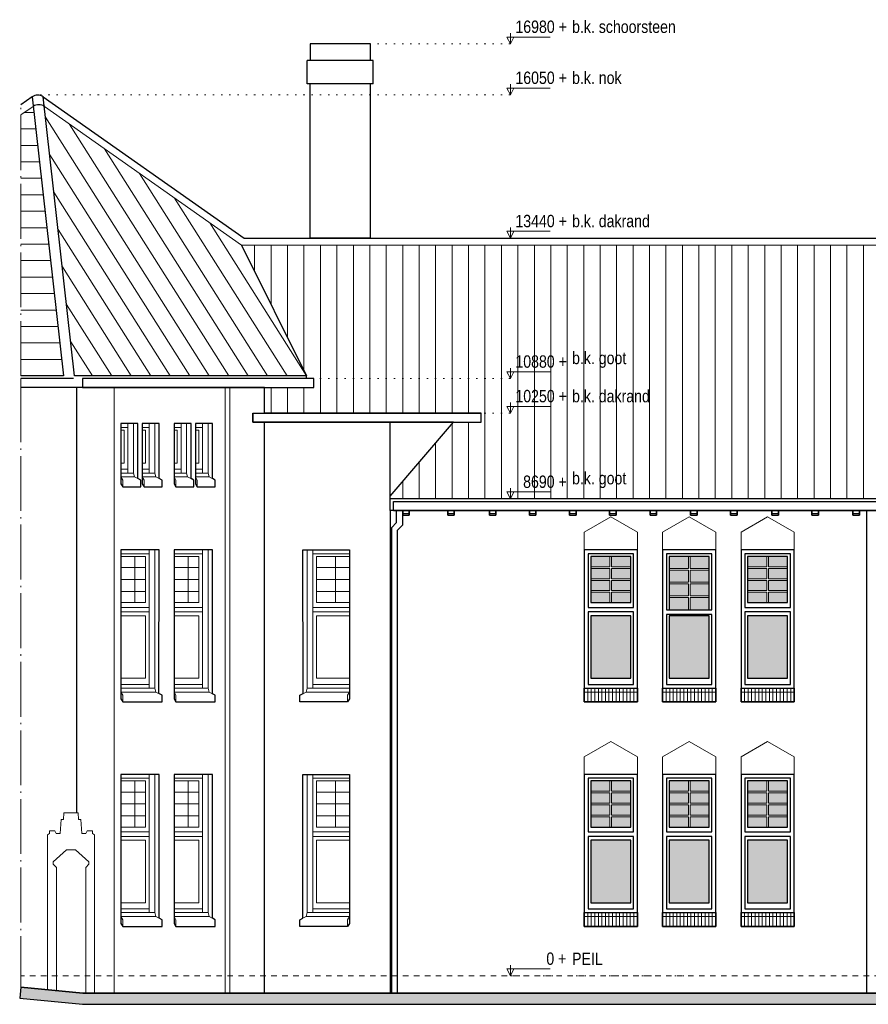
# Model space of a CAD drawing. Extents: x -59835 to 57885, y -767 to 224044.
# Tile 32 of 51: x -57320 to -41846, y 161333 to 179274. Entities that reach past the tile are written whole.
import ezdxf

# ---------------------------------------------------------------- set-up
doc = ezdxf.new("R2010")
doc.units = 0
doc.header["$MEASUREMENT"] = 0
for name, pattern in [('DASHDOT', [1250, 1000, -112.5, 25, -112.5]), ('DASHED', [200, 100, -100]), ('DOT', [150, 25, -125])]:
    doc.linetypes.add(name, pattern=pattern)
for name, color, linetype in [('102 - MAATVOERING', 7, 'Continuous'), ('21 - BUITENWANDEN', 92, 'Continuous'), ('27 - DAKEN', 92, 'Continuous'), ('31 - BUITENKOZIJNEN', 7, 'Continuous'), ('31.1 - ARCERING', 7, 'Continuous'), ('52 - AFVOERVOORZIENINGEN', 92, 'Continuous'), ('90 - TERREIN', 7, 'Continuous')]:
    doc.layers.add(name, color=color, linetype=linetype)

msp = doc.modelspace()

# ---------------------------------------------------------------- hatches: boundary and pattern name
at = {"layer": '27 - DAKEN', "linetype": 'Continuous', "lineweight": 13}
h = msp.add_hatch(dxfattribs=at)
h.set_pattern_fill("~A--G'$~", color=253, style=0, pattern_type=0)
h.set_pattern_definition([(3e-06, (-56519.7, 172783), (-1e-05, 300), [])])
h.paths.add_polyline_path([(-56519.6875, 172783), (-57071, 177693.125), (-57298.0625, 177537.3125), (-57300.375, 172783)], flags=0)
h = msp.add_hatch(dxfattribs=at)
h.set_pattern_fill("~A--G'$~", color=253, style=0, pattern_type=0)
h.set_pattern_definition([(122.3403, (-52089, 172783), (-253.466, -160.484), [])])
h.paths.add_polyline_path([(-52089, 172783), (-53273.375, 175163), (-56869.75, 177693.125), (-56318.375, 172783)], flags=0)
h = msp.add_hatch(dxfattribs=at)
h.set_pattern_fill("~A--G'$~", color=253, style=0, pattern_type=0)
h.set_pattern_definition([(270, (-5935.94, 175163), (300, 4e-06), [])])
h.paths.add_polyline_path([(-5935.9375, 175163), (-9372, 175163), (-9372, 173643), (-8942, 173643), (-8942, 175163), (-53273.375, 175163), (-52089, 172783), (-52089, 172733), (-51956, 172733), (-51956, 172573), (-52856, 172573), (-52856, 172103), (-48906, 172103), (-48906, 171943), (-49411.375, 171943), (-50566, 170593), (-50566, 170543), (-10982, 170543), (-10982, 170583), (-10702.9375, 170583)], flags=0)
at = {"layer": '31.1 - ARCERING', "linetype": 'Continuous', "lineweight": 5}
for points in [[(-46557, 169305.5), (-46557, 169493), (-46907, 169493), (-46907, 169305.5)], [(-46557, 169305.5), (-46557, 169493), (-46907, 169493), (-46907, 169305.5)], [(-46177, 169305.5), (-46177, 169493), (-46527, 169493), (-46527, 169305.5)], [(-46177, 169305.5), (-46177, 169493), (-46527, 169493), (-46527, 169305.5)], [(-45127, 169273), (-45127, 169493), (-45477, 169493), (-45477, 169273)], [(-45127, 169273), (-45127, 169493), (-45477, 169493), (-45477, 169273)], [(-44747, 169273), (-44747, 169493), (-45097, 169493), (-45097, 169273)], [(-44747, 169273), (-44747, 169493), (-45097, 169493), (-45097, 169273)], [(-43697, 169305.5), (-43697, 169493), (-44047, 169493), (-44047, 169305.5)], [(-43697, 169305.5), (-43697, 169493), (-44047, 169493), (-44047, 169305.5)], [(-43317, 169305.5), (-43317, 169493), (-43667, 169493), (-43667, 169305.5)], [(-43317, 169305.5), (-43317, 169493), (-43667, 169493), (-43667, 169305.5)], [(-46557, 169088), (-46557, 169275.5), (-46907, 169275.5), (-46907, 169088)], [(-46557, 169088), (-46557, 169275.5), (-46907, 169275.5), (-46907, 169088)], [(-46177, 169088), (-46177, 169275.5), (-46527, 169275.5), (-46527, 169088)], [(-46177, 169088), (-46177, 169275.5), (-46527, 169275.5), (-46527, 169088)], [(-45127, 169023), (-45127, 169243), (-45477, 169243), (-45477, 169023)], [(-45127, 169023), (-45127, 169243), (-45477, 169243), (-45477, 169023)], [(-44747, 169023), (-44747, 169243), (-45097, 169243), (-45097, 169023)], [(-44747, 169023), (-44747, 169243), (-45097, 169243), (-45097, 169023)], [(-43697, 169088), (-43697, 169275.5), (-44047, 169275.5), (-44047, 169088)], [(-43697, 169088), (-43697, 169275.5), (-44047, 169275.5), (-44047, 169088)], [(-43317, 169088), (-43317, 169275.5), (-43667, 169275.5), (-43667, 169088)], [(-43317, 169088), (-43317, 169275.5), (-43667, 169275.5), (-43667, 169088)], [(-46557, 168870.5), (-46557, 169058), (-46907, 169058), (-46907, 168870.5)], [(-46557, 168870.5), (-46557, 169058), (-46907, 169058), (-46907, 168870.5)], [(-46177, 168870.5), (-46177, 169058), (-46527, 169058), (-46527, 168870.5)], [(-46177, 168870.5), (-46177, 169058), (-46527, 169058), (-46527, 168870.5)], [(-43697, 168870.5), (-43697, 169058), (-44047, 169058), (-44047, 168870.5)], [(-43697, 168870.5), (-43697, 169058), (-44047, 169058), (-44047, 168870.5)], [(-43317, 168870.5), (-43317, 169058), (-43667, 169058), (-43667, 168870.5)], [(-43317, 168870.5), (-43317, 169058), (-43667, 169058), (-43667, 168870.5)], [(-46557, 168653), (-46557, 168840.5), (-46907, 168840.5), (-46907, 168653)], [(-46557, 168653), (-46557, 168840.5), (-46907, 168840.5), (-46907, 168653)], [(-46177, 168653), (-46177, 168840.5), (-46527, 168840.5), (-46527, 168653)], [(-46177, 168653), (-46177, 168840.5), (-46527, 168840.5), (-46527, 168653)], [(-45127, 168773), (-45127, 168993), (-45477, 168993), (-45477, 168773)], [(-45127, 168773), (-45127, 168993), (-45477, 168993), (-45477, 168773)], [(-44747, 168773), (-44747, 168993), (-45097, 168993), (-45097, 168773)], [(-44747, 168773), (-44747, 168993), (-45097, 168993), (-45097, 168773)], [(-43697, 168653), (-43697, 168840.5), (-44047, 168840.5), (-44047, 168653)], [(-43697, 168653), (-43697, 168840.5), (-44047, 168840.5), (-44047, 168653)], [(-43317, 168653), (-43317, 168840.5), (-43667, 168840.5), (-43667, 168653)], [(-43317, 168653), (-43317, 168840.5), (-43667, 168840.5), (-43667, 168653)], [(-45127, 168523), (-45127, 168743), (-45477, 168743), (-45477, 168523)], [(-45127, 168523), (-45127, 168743), (-45477, 168743), (-45477, 168523)], [(-44747, 168523), (-44747, 168743), (-45097, 168743), (-45097, 168523)], [(-44747, 168523), (-44747, 168743), (-45097, 168743), (-45097, 168523)], [(-46177, 167273), (-46177, 168413), (-46907, 168413), (-46907, 167273)], [(-46177, 167273), (-46177, 168413), (-46907, 168413), (-46907, 167273)], [(-44747, 167273), (-44747, 168413), (-45477, 168413), (-45477, 167273)], [(-44747, 167273), (-44747, 168413), (-45477, 168413), (-45477, 167273)], [(-43317, 167273), (-43317, 168413), (-44047, 168413), (-44047, 167273)], [(-43317, 167273), (-43317, 168413), (-44047, 168413), (-44047, 167273)], [(-46557, 165215.5), (-46557, 165403), (-46907, 165403), (-46907, 165215.5)], [(-46557, 165215.5), (-46557, 165403), (-46907, 165403), (-46907, 165215.5)], [(-46177, 165215.5), (-46177, 165403), (-46527, 165403), (-46527, 165215.5)], [(-46177, 165215.5), (-46177, 165403), (-46527, 165403), (-46527, 165215.5)], [(-45127, 165215.5), (-45127, 165403), (-45477, 165403), (-45477, 165215.5)], [(-45127, 165215.5), (-45127, 165403), (-45477, 165403), (-45477, 165215.5)], [(-44747, 165215.5), (-44747, 165403), (-45097, 165403), (-45097, 165215.5)], [(-44747, 165215.5), (-44747, 165403), (-45097, 165403), (-45097, 165215.5)], [(-43697, 165215.5), (-43697, 165403), (-44047, 165403), (-44047, 165215.5)], [(-43697, 165215.5), (-43697, 165403), (-44047, 165403), (-44047, 165215.5)], [(-43317, 165215.5), (-43317, 165403), (-43667, 165403), (-43667, 165215.5)], [(-43317, 165215.5), (-43317, 165403), (-43667, 165403), (-43667, 165215.5)], [(-46557, 164998), (-46557, 165185.5), (-46907, 165185.5), (-46907, 164998)], [(-46557, 164998), (-46557, 165185.5), (-46907, 165185.5), (-46907, 164998)], [(-46177, 164998), (-46177, 165185.5), (-46527, 165185.5), (-46527, 164998)], [(-46177, 164998), (-46177, 165185.5), (-46527, 165185.5), (-46527, 164998)], [(-45127, 164998), (-45127, 165185.5), (-45477, 165185.5), (-45477, 164998)], [(-45127, 164998), (-45127, 165185.5), (-45477, 165185.5), (-45477, 164998)], [(-44747, 164998), (-44747, 165185.5), (-45097, 165185.5), (-45097, 164998)], [(-44747, 164998), (-44747, 165185.5), (-45097, 165185.5), (-45097, 164998)], [(-43697, 164998), (-43697, 165185.5), (-44047, 165185.5), (-44047, 164998)], [(-43697, 164998), (-43697, 165185.5), (-44047, 165185.5), (-44047, 164998)], [(-43317, 164998), (-43317, 165185.5), (-43667, 165185.5), (-43667, 164998)], [(-43317, 164998), (-43317, 165185.5), (-43667, 165185.5), (-43667, 164998)], [(-46557, 164780.5), (-46557, 164968), (-46907, 164968), (-46907, 164780.5)], [(-46557, 164780.5), (-46557, 164968), (-46907, 164968), (-46907, 164780.5)], [(-46177, 164780.5), (-46177, 164968), (-46527, 164968), (-46527, 164780.5)], [(-46177, 164780.5), (-46177, 164968), (-46527, 164968), (-46527, 164780.5)], [(-45127, 164780.5), (-45127, 164968), (-45477, 164968), (-45477, 164780.5)], [(-45127, 164780.5), (-45127, 164968), (-45477, 164968), (-45477, 164780.5)], [(-44747, 164780.5), (-44747, 164968), (-45097, 164968), (-45097, 164780.5)], [(-44747, 164780.5), (-44747, 164968), (-45097, 164968), (-45097, 164780.5)], [(-43697, 164780.5), (-43697, 164968), (-44047, 164968), (-44047, 164780.5)], [(-43697, 164780.5), (-43697, 164968), (-44047, 164968), (-44047, 164780.5)], [(-43317, 164780.5), (-43317, 164968), (-43667, 164968), (-43667, 164780.5)], [(-43317, 164780.5), (-43317, 164968), (-43667, 164968), (-43667, 164780.5)], [(-46557, 164563), (-46557, 164750.5), (-46907, 164750.5), (-46907, 164563)], [(-46557, 164563), (-46557, 164750.5), (-46907, 164750.5), (-46907, 164563)], [(-46177, 164563), (-46177, 164750.5), (-46527, 164750.5), (-46527, 164563)], [(-46177, 164563), (-46177, 164750.5), (-46527, 164750.5), (-46527, 164563)], [(-45127, 164563), (-45127, 164750.5), (-45477, 164750.5), (-45477, 164563)], [(-45127, 164563), (-45127, 164750.5), (-45477, 164750.5), (-45477, 164563)], [(-44747, 164563), (-44747, 164750.5), (-45097, 164750.5), (-45097, 164563)], [(-44747, 164563), (-44747, 164750.5), (-45097, 164750.5), (-45097, 164563)], [(-43697, 164563), (-43697, 164750.5), (-44047, 164750.5), (-44047, 164563)], [(-43697, 164563), (-43697, 164750.5), (-44047, 164750.5), (-44047, 164563)], [(-43317, 164563), (-43317, 164750.5), (-43667, 164750.5), (-43667, 164563)], [(-43317, 164563), (-43317, 164750.5), (-43667, 164750.5), (-43667, 164563)], [(-46177, 163183), (-46177, 164323), (-46907, 164323), (-46907, 163183)], [(-46177, 163183), (-46177, 164323), (-46907, 164323), (-46907, 163183)], [(-44747, 163183), (-44747, 164323), (-45477, 164323), (-45477, 163183)], [(-44747, 163183), (-44747, 164323), (-45477, 164323), (-45477, 163183)], [(-43317, 163183), (-43317, 164323), (-44047, 164323), (-44047, 163183)], [(-43317, 163183), (-43317, 164323), (-44047, 164323), (-44047, 163183)]]:
    msp.add_hatch(color=253, dxfattribs=at).paths.add_polyline_path(points, flags=0)
at = {"layer": '90 - TERREIN', "linetype": 'Continuous', "lineweight": 5}
for points in [[(-57300.375, 161644.1484), (-57319.8906, 161445.1016), (-56177.1719, 161333.0234), (-56167.3906, 161533.0234)], [(-56167.3594, 161533), (-56177.1406, 161333), (-42092.375, 161333), (-42092.375, 161533)], [(-42092.375, 161533), (-42092.375, 161333), (-32539.375, 161333), (-32539.375, 161533)]]:
    msp.add_hatch(color=7, dxfattribs=at).paths.add_polyline_path(points, flags=0)

# ---------------------------------------------------------------- linework, layer by layer
at = {"layer": '102 - MAATVOERING', "color": 213, "linetype": 'Continuous', "lineweight": 13}
for points in [[(-48373, 179026.75), (-48373, 178833), (-48435.5, 178958), (-47648, 178958)], [(-48373, 178833), (-48310.5, 178958)], [(-48373, 178096.875), (-48373, 177903.125), (-48435.5, 178028.125), (-47648, 178028.125)], [(-48373, 177903.125), (-48310.5, 178028.125)], [(-48373, 175486.75), (-48373, 175293), (-48435.5, 175418), (-47648, 175418)], [(-48373, 175293), (-48310.5, 175418)], [(-48373, 172926.75), (-48373, 172733), (-48435.5, 172858), (-47648, 172858)], [(-48373, 172733), (-48310.5, 172858)], [(-48373, 172296.75), (-48373, 172103), (-48435.5, 172228), (-47648, 172228)], [(-48373, 172103), (-48310.5, 172228)], [(-48373, 170736.75), (-48373, 170543), (-48435.5, 170668), (-47648, 170668)], [(-48373, 170543), (-48310.5, 170668)], [(-48373, 162046.75), (-48373, 161853), (-48435.5, 161978), (-47648, 161978)], [(-48373, 161853), (-48310.5, 161978)]]:
    msp.add_lwpolyline(points, dxfattribs=at)
at = {"layer": '102 - MAATVOERING', "color": 8, "linetype": 'DOT', "lineweight": 5}
for points in [[(-48373, 178833), (-50926, 178833)], [(-48373, 177903.125), (-56990, 177903.125)], [(-48373, 175293), (-37256, 175293)], [(-48373, 172733), (-51956, 172733)], [(-48373, 172103), (-48906, 172103)], [(-48373, 170543), (-50566, 170543)], [(-48373, 161853), (-45210, 161853)]]:
    msp.add_lwpolyline(points, dxfattribs=at)
at = {"layer": '102 - MAATVOERING', "color": 213, "linetype": 'DASHED', "lineweight": 13}
msp.add_lwpolyline([(-232, 161853), (-57300.375, 161853)], dxfattribs=at)
at = {"layer": '21 - BUITENWANDEN', "color": 92, "linetype": 'Continuous', "lineweight": 25}
for points in [[(-50926, 178533), (-50926, 178833), (-52026, 178833), (-52026, 178533)], [(-50876, 178533), (-52076, 178533)], [(-52076, 178103), (-52076, 178533)], [(-50876, 178103), (-50876, 178533)], [(-50876, 178103), (-52076, 178103)], [(-52026, 175293), (-52026, 178103)], [(-50926, 175293), (-50926, 178103)], [(-50926, 175293), (-52026, 175293)], [(-52026, 175293), (-50926, 175293)], [(-52856, 172573), (-57300.375, 172573)], [(-56278, 164819), (-56276, 172573)], [(-52856, 172103), (-52856, 172573)], [(-52856, 171943), (-53066, 171943), (-53066, 172103), (-52856, 172103)], [(-52856, 161533), (-52856, 171943)], [(-50566, 171943), (-52856, 171943)], [(-50566, 170333), (-50566, 171943)], [(-50566, 170593), (-49411.375, 171943), (-50566, 171943)], [(-50336, 170333), (-50566, 170333), (-50566, 161533)], [(-50216, 170333), (-50216, 170243), (-50336, 170243), (-50336, 170333)], [(-49516, 170333), (-50216, 170333)], [(-49396, 170333), (-49396, 170243), (-49516, 170243), (-49516, 170333)], [(-48756, 170333), (-49396, 170333)], [(-48636, 170333), (-48636, 170243), (-48756, 170243), (-48756, 170333)], [(-48026, 170333), (-48636, 170333)], [(-47906, 170333), (-47906, 170243), (-48026, 170243), (-48026, 170333)], [(-47296, 170333), (-47906, 170333)], [(-47176, 170333), (-47176, 170243), (-47296, 170243), (-47296, 170333)], [(-46566, 170333), (-47176, 170333)], [(-46446, 170333), (-46446, 170243), (-46566, 170243), (-46566, 170333)], [(-45826, 170333), (-46446, 170333)], [(-45706, 170333), (-45706, 170243), (-45826, 170243), (-45826, 170333)], [(-45086, 170333), (-45706, 170333)], [(-44966, 170333), (-44966, 170243), (-45086, 170243), (-45086, 170333)], [(-44356, 170333), (-44966, 170333)], [(-44236, 170333), (-44236, 170243), (-44356, 170243), (-44356, 170333)], [(-43606, 170333), (-44236, 170333)], [(-43486, 170333), (-43486, 170243), (-43606, 170243), (-43606, 170333)], [(-42876, 170333), (-43486, 170333)], [(-42756, 170333), (-42756, 170243), (-42876, 170243), (-42876, 170333)], [(-42126, 170333), (-42756, 170333)], [(-42006, 170333), (-42006, 170243), (-42126, 170243), (-42126, 170333)], [(-41406, 170333), (-42006, 170333)], [(-41882, 170333), (-41882, 161533)], [(-57300.375, 161644.125), (-56167.375, 161533), (-26552, 161533), (-21593.375, 161433), (-11270.375, 161433), (-3954.625, 161496), (-232, 161496)]]:
    msp.add_lwpolyline(points, dxfattribs=at)
at = {"layer": '21 - BUITENWANDEN', "color": 213, "linetype": 'DASHDOT', "lineweight": 13}
msp.add_lwpolyline([(-57300.375, 172573), (-57300.375, 161644.125)], dxfattribs=at)
at = {"layer": '21 - BUITENWANDEN', "color": 5, "linetype": 'Continuous', "lineweight": 5}
for points in [[(-55596, 161533), (-55596, 172573)], [(-53576, 161533), (-53576, 172573)], [(-53486, 161533), (-53486, 172573)], [(-46542, 170213), (-47027, 169933)], [(-46542, 170213), (-46057, 169933)], [(-45112, 170213), (-45597, 169933)], [(-45112, 170213), (-44627, 169933)], [(-43682, 170213), (-44167, 169933)], [(-43682, 170213), (-43197, 169933)], [(-47027, 169613), (-47027, 169933)], [(-46057, 169613), (-46057, 169933)], [(-45597, 169613), (-45597, 169933)], [(-44627, 169613), (-44627, 169933)], [(-44167, 169613), (-44167, 169933)], [(-43197, 169613), (-43197, 169933)], [(-46542, 166123), (-47027, 165843)], [(-46542, 166123), (-46057, 165843)], [(-45112, 166123), (-45597, 165843)], [(-45112, 166123), (-44627, 165843)], [(-43682, 166123), (-44167, 165843)], [(-43682, 166123), (-43197, 165843)], [(-47027, 165523), (-47027, 165843)], [(-46057, 165523), (-46057, 165843)], [(-45597, 165523), (-45597, 165843)], [(-44627, 165523), (-44627, 165843)], [(-44167, 165523), (-44167, 165843)], [(-43197, 165523), (-43197, 165843)], [(-56811.375, 164423), (-56777.375, 164447), (-56777.375, 164491), (-56676.375, 164491), (-56653.375, 164447), (-56581.375, 164447), (-56563.375, 164700), (-56520.375, 164700), (-56512.375, 164819), (-56301, 164819)], [(-55956, 164423), (-55990, 164447), (-55990, 164491), (-56091, 164491), (-56114, 164447), (-56186, 164447), (-56204, 164700), (-56247, 164700), (-56255, 164819), (-56301, 164819)], [(-56811.375, 161596.1875), (-56811.375, 164423)], [(-55956, 161533), (-55956, 164423)], [(-56651.375, 163823), (-56706.375, 163887), (-56706.375, 163927), (-56466.375, 164148)], [(-56466.375, 164148), (-56301, 164148)], [(-56116, 163823), (-56061, 163887), (-56061, 163927), (-56301, 164148)], [(-56651.375, 161580.5), (-56651.375, 163823)], [(-56116, 161533), (-56116, 163823)]]:
    msp.add_lwpolyline(points, dxfattribs=at)
at = {"layer": '21 - BUITENWANDEN', "color": 92, "linetype": 'Continuous', "lineweight": 25}
for points in [[(-55166, 171913), (-55476, 171913), (-55476, 170816), (-55442, 170763), (-55113, 170763), (-55113, 170884), (-55166, 170911.4375)], [(-54776, 171913), (-55086, 171913), (-55086, 170816), (-55052, 170763), (-54723, 170763), (-54723, 170884), (-54776, 170911.4375)], [(-54196, 171913), (-54506, 171913), (-54506, 170816), (-54472, 170763), (-54143, 170763), (-54143, 170884), (-54196, 170911.4375)], [(-53806, 171913), (-54116, 171913), (-54116, 170816), (-54082, 170763), (-53753, 170763), (-53753, 170884), (-53806, 170911.4375)], [(-54776, 169613), (-55476, 169613), (-55476, 166896), (-55442, 166843), (-54723, 166843), (-54723, 166964), (-54780, 166993.5)], [(-53806, 169613), (-54506, 169613), (-54506, 166896), (-54472, 166843), (-53753, 166843), (-53753, 166964), (-53806, 166991.4375)], [(-52156, 169613), (-51306, 169613), (-51306, 166896), (-51340, 166843), (-52209, 166843), (-52209, 166964), (-52152, 166993.5)], [(-46057, 166843), (-46057, 169613), (-47027, 169613), (-47027, 166843)], [(-44627, 166843), (-44627, 169613), (-45597, 169613), (-45597, 166843)], [(-43197, 166843), (-43197, 169613), (-44167, 169613), (-44167, 166843)], [(-54776, 165523), (-55476, 165523), (-55476, 162806), (-55442, 162753), (-54723, 162753), (-54723, 162874), (-54776, 162901.4375)], [(-53806, 165523), (-54506, 165523), (-54506, 162806), (-54472, 162753), (-53753, 162753), (-53753, 162874), (-53806, 162901.4375)], [(-52156, 165523), (-51306, 165523), (-51306, 162806), (-51340, 162753), (-52209, 162753), (-52209, 162874), (-52156, 162903.5)], [(-46057, 162753), (-46057, 165523), (-47027, 165523), (-47027, 162753)], [(-44627, 162753), (-44627, 165523), (-45597, 165523), (-45597, 162753)], [(-43197, 162753), (-43197, 165523), (-44167, 165523), (-44167, 162753)]]:
    msp.add_lwpolyline(points, close=True, dxfattribs=at)
at = {"layer": '27 - DAKEN', "color": 92, "linetype": 'Continuous', "lineweight": 25}
for points in [[(-57090.625, 177868), (-57300.375, 177724.0625)], [(-57090.625, 177868), (-56519.6875, 172783)], [(-10982, 170543), (-50566, 170543), (-50566, 170594), (-49411.375, 171943), (-48906, 171943), (-48906, 172103), (-52856, 172103), (-52856, 172573), (-51956, 172573), (-51956, 172733), (-52089, 172733), (-52089, 172783), (-56318.375, 172783), (-56889.375, 177868), (-53225.375, 175293), (-9392, 175293)], [(-53273.375, 175163), (-52089, 172783)], [(-56519.6875, 172783), (-57300.375, 172783)]]:
    msp.add_lwpolyline(points, dxfattribs=at)
for points in [[(-56889.375, 177868, 0.3189673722), (-57090.625, 177868)], [(-56869.75, 177693.125, 0.3189673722), (-57071, 177693.125)]]:
    msp.add_lwpolyline(points, format="xyb", dxfattribs=at)
at = {"layer": '27 - DAKEN', "color": 213, "linetype": 'DASHDOT', "lineweight": 13}
msp.add_lwpolyline([(-57300.375, 172783), (-57300.375, 177724.0625)], dxfattribs=at)
at = {"layer": '27 - DAKEN', "color": 5, "linetype": 'Continuous', "lineweight": 5}
for points in [[(-57071, 177693.125), (-57298.0625, 177537.3125)], [(-53273.375, 175163), (-56869.75, 177693.125)], [(-9372, 175163), (-53273.375, 175163)]]:
    msp.add_lwpolyline(points, dxfattribs=at)
at = {"layer": '31 - BUITENKOZIJNEN', "color": 5, "linetype": 'Continuous', "lineweight": 5}
for points in [[(-55476, 171913), (-55476, 171013)], [(-55476, 171913), (-55166, 171913)], [(-55346, 171913), (-55346, 171013)], [(-55246, 171913), (-55246, 171013)], [(-55166, 171913), (-55166, 170911.4375)], [(-55086, 171913), (-55086, 171013)], [(-55086, 171913), (-54776, 171913)], [(-54956, 171913), (-54956, 171013)], [(-54856, 171913), (-54856, 171013)], [(-54776, 171913), (-54776, 170911.4375)], [(-54506, 171913), (-54506, 171013)], [(-54506, 171913), (-54196, 171913)], [(-54376, 171913), (-54376, 171013)], [(-54276, 171913), (-54276, 171013)], [(-54196, 171913), (-54196, 170911.4375)], [(-54116, 171913), (-54116, 171013)], [(-54116, 171913), (-53806, 171913)], [(-53986, 171913), (-53986, 171013)], [(-53886, 171913), (-53886, 171013)], [(-53806, 171913), (-53806, 170911.4375)], [(-55476, 171843), (-55346, 171843)], [(-55476, 171793), (-55416, 171793)], [(-55416, 171793), (-55416, 171193)], [(-55086, 171843), (-54956, 171843)], [(-55086, 171793), (-55026, 171793)], [(-55026, 171793), (-55026, 171193)], [(-54506, 171843), (-54376, 171843)], [(-54506, 171793), (-54446, 171793)], [(-54446, 171793), (-54446, 171193)], [(-54116, 171843), (-53986, 171843)], [(-54116, 171793), (-54056, 171793)], [(-54056, 171793), (-54056, 171193)], [(-55476, 171193), (-55416, 171193)], [(-55086, 171193), (-55026, 171193)], [(-54506, 171193), (-54446, 171193)], [(-54116, 171193), (-54056, 171193)], [(-55476, 171083), (-55346, 171083)], [(-55246, 171013), (-55476, 171013)], [(-55246, 171013), (-55227, 170943), (-55113, 170884), (-55113, 170763), (-55442, 170763), (-55442, 170884), (-55476, 170943), (-55476, 171013)], [(-55086, 171083), (-54956, 171083)], [(-54856, 171013), (-55086, 171013)], [(-54856, 171013), (-54837, 170943), (-54723, 170884), (-54723, 170763), (-55052, 170763), (-55052, 170884), (-55086, 170943), (-55086, 171013)], [(-54506, 171083), (-54376, 171083)], [(-54276, 171013), (-54506, 171013)], [(-54276, 171013), (-54257, 170943), (-54143, 170884), (-54143, 170763), (-54472, 170763), (-54472, 170884), (-54506, 170943), (-54506, 171013)], [(-54116, 171083), (-53986, 171083)], [(-53886, 171013), (-54116, 171013)], [(-53886, 171013), (-53867, 170943), (-53753, 170884), (-53753, 170763), (-54082, 170763), (-54082, 170884), (-54116, 170943), (-54116, 171013)], [(-55476, 170943), (-55227, 170943)], [(-55086, 170943), (-54837, 170943)], [(-54506, 170943), (-54257, 170943)], [(-54116, 170943), (-53867, 170943)], [(-55476, 169613), (-55476, 167093)], [(-55476, 169613), (-54776, 169613)], [(-55476, 169543), (-54956, 169543)], [(-54956, 169613), (-54956, 167093)], [(-54856, 169613), (-54856, 167093)], [(-54776, 169613), (-54780, 166993.5)], [(-54506, 169613), (-54506, 167093)], [(-54506, 169613), (-53806, 169613)], [(-54506, 169543), (-53986, 169543)], [(-53986, 169613), (-53986, 167093)], [(-53886, 169613), (-53886, 167093)], [(-53806, 169613), (-53806, 166991.4375)], [(-52156, 169613), (-52152, 166993.5)], [(-51306, 169613), (-52156, 169613)], [(-52076, 169613), (-52076, 167093)], [(-51976, 169613), (-51976, 167093)], [(-51306, 169543), (-51976, 169543)], [(-51306, 169613), (-51306, 167093)], [(-55476, 169493), (-55026, 169493)], [(-55218, 169493), (-55218, 168653)], [(-55026, 169493), (-55026, 168653)], [(-54506, 169493), (-54056, 169493)], [(-54248, 169493), (-54248, 168653)], [(-54056, 169493), (-54056, 168653)], [(-51306, 169493), (-51906, 169493)], [(-51906, 169493), (-51906, 168653)], [(-51564, 169493), (-51564, 168653)], [(-46557, 169305.5), (-46557, 169493)], [(-46527, 169305.5), (-46527, 169493)], [(-45477, 169493), (-45127, 169493)], [(-45127, 169273), (-45127, 169493)], [(-45097, 169273), (-45097, 169493)], [(-45097, 169493), (-44747, 169493)], [(-43697, 169305.5), (-43697, 169493)], [(-43667, 169305.5), (-43667, 169493)], [(-55476, 169290.5), (-55026, 169290.5)], [(-54506, 169290.5), (-54056, 169290.5)], [(-51306, 169290.5), (-51906, 169290.5)], [(-46907, 169305.5), (-46557, 169305.5)], [(-46907, 169275.5), (-46557, 169275.5)], [(-46557, 169275.5), (-46557, 169088)], [(-46177, 169305.5), (-46527, 169305.5)], [(-46177, 169275.5), (-46527, 169275.5)], [(-46527, 169275.5), (-46527, 169088)], [(-45477, 169273), (-45127, 169273)], [(-45127, 169243), (-45477, 169243)], [(-45127, 169023), (-45127, 169243)], [(-44747, 169273), (-45097, 169273)], [(-45097, 169023), (-45097, 169243)], [(-44747, 169243), (-45097, 169243)], [(-44047, 169305.5), (-43697, 169305.5)], [(-44047, 169275.5), (-43697, 169275.5)], [(-43697, 169275.5), (-43697, 169088)], [(-43317, 169305.5), (-43667, 169305.5)], [(-43317, 169275.5), (-43667, 169275.5)], [(-43667, 169275.5), (-43667, 169088)], [(-55476, 169073), (-55026, 169073)], [(-54506, 169073), (-54056, 169073)], [(-51306, 169073), (-51906, 169073)], [(-46907, 169088), (-46557, 169088)], [(-46907, 169058), (-46557, 169058)], [(-46557, 169058), (-46557, 168870.5)], [(-46177, 169088), (-46527, 169088)], [(-46177, 169058), (-46527, 169058)], [(-46527, 169058), (-46527, 168870.5)], [(-45477, 169023), (-45127, 169023)], [(-44747, 169023), (-45097, 169023)], [(-44047, 169088), (-43697, 169088)], [(-44047, 169058), (-43697, 169058)], [(-43697, 169058), (-43697, 168870.5)], [(-43317, 169088), (-43667, 169088)], [(-43317, 169058), (-43667, 169058)], [(-43667, 169058), (-43667, 168870.5)], [(-55476, 168855.5), (-55026, 168855.5)], [(-54506, 168855.5), (-54056, 168855.5)], [(-51306, 168855.5), (-51906, 168855.5)], [(-46907, 168870.5), (-46557, 168870.5)], [(-46907, 168840.5), (-46557, 168840.5)], [(-46557, 168840.5), (-46557, 168653)], [(-46177, 168870.5), (-46527, 168870.5)], [(-46177, 168840.5), (-46527, 168840.5)], [(-46527, 168840.5), (-46527, 168653)], [(-45127, 168993), (-45477, 168993)], [(-45127, 168773), (-45127, 168993)], [(-45097, 168773), (-45097, 168993)], [(-44747, 168993), (-45097, 168993)], [(-44047, 168870.5), (-43697, 168870.5)], [(-44047, 168840.5), (-43697, 168840.5)], [(-43697, 168840.5), (-43697, 168653)], [(-43317, 168870.5), (-43667, 168870.5)], [(-43317, 168840.5), (-43667, 168840.5)], [(-43667, 168840.5), (-43667, 168653)], [(-55476, 168653), (-55026, 168653)], [(-54506, 168653), (-54056, 168653)], [(-51306, 168653), (-51906, 168653)], [(-45477, 168773), (-45127, 168773)], [(-45127, 168743), (-45477, 168743)], [(-45127, 168523), (-45127, 168743)], [(-44747, 168773), (-45097, 168773)], [(-45097, 168523), (-45097, 168743)], [(-45097, 168743), (-44747, 168743)], [(-55476, 168563), (-54956, 168563)], [(-55476, 168483), (-54956, 168483)], [(-54506, 168563), (-53986, 168563)], [(-54506, 168483), (-53986, 168483)], [(-51306, 168563), (-51976, 168563)], [(-51306, 168483), (-51976, 168483)], [(-45477, 168523), (-45127, 168523)], [(-44747, 168523), (-45097, 168523)], [(-55476, 168413), (-55026, 168413)], [(-55026, 168413), (-55026, 167273)], [(-54506, 168413), (-54056, 168413)], [(-54056, 168413), (-54056, 167273)], [(-51306, 168413), (-51906, 168413)], [(-51906, 168413), (-51906, 167273)], [(-55476, 167273), (-55026, 167273)], [(-54506, 167273), (-54056, 167273)], [(-51306, 167273), (-51906, 167273)], [(-55476, 167163), (-54956, 167163)], [(-54856, 167093), (-55476, 167093)], [(-54856, 167093), (-54837, 167023), (-54723, 166964), (-54723, 166843), (-55442, 166843), (-55442, 166964), (-55476, 167023), (-55476, 167093)], [(-54506, 167163), (-53986, 167163)], [(-53886, 167093), (-54506, 167093)], [(-53886, 167093), (-53867, 167023), (-53753, 166964), (-53753, 166843), (-54472, 166843), (-54472, 166964), (-54506, 167023), (-54506, 167093)], [(-52076, 167093), (-52095, 167023), (-52209, 166964), (-52209, 166843), (-51340, 166843), (-51340, 166964), (-51306, 167023), (-51306, 167093)], [(-52076, 167093), (-51306, 167093)], [(-51306, 167163), (-51976, 167163)], [(-46962.625, 166843), (-46962.625, 167093)], [(-46897.9375, 166843), (-46897.9375, 167093)], [(-46833.25, 166843), (-46833.25, 167093)], [(-46768.5625, 166843), (-46768.5625, 167093)], [(-46703.875, 166843), (-46703.875, 167093)], [(-46639.1875, 166843), (-46639.1875, 167093)], [(-46574.5, 166843), (-46574.5, 167093)], [(-46509.8125, 166843), (-46509.8125, 167093)], [(-46445.125, 166843), (-46445.125, 167093)], [(-46380.4375, 166843), (-46380.4375, 167093)], [(-46315.75, 166843), (-46315.75, 167093)], [(-46251.0625, 166843), (-46251.0625, 167093)], [(-46186.375, 166843), (-46186.375, 167093)], [(-46121.6875, 166843), (-46121.6875, 167093)], [(-45532.625, 166843), (-45532.625, 167093)], [(-45467.9375, 166843), (-45467.9375, 167093)], [(-45403.25, 166843), (-45403.25, 167093)], [(-45338.5625, 166843), (-45338.5625, 167093)], [(-45273.875, 166843), (-45273.875, 167093)], [(-45209.1875, 166843), (-45209.1875, 167093)], [(-45144.5, 166843), (-45144.5, 167093)], [(-45079.8125, 166843), (-45079.8125, 167093)], [(-45015.125, 166843), (-45015.125, 167093)], [(-44950.4375, 166843), (-44950.4375, 167093)], [(-44885.75, 166843), (-44885.75, 167093)], [(-44821.0625, 166843), (-44821.0625, 167093)], [(-44756.375, 166843), (-44756.375, 167093)], [(-44691.6875, 166843), (-44691.6875, 167093)], [(-44102.625, 166843), (-44102.625, 167093)], [(-44037.9375, 166843), (-44037.9375, 167093)], [(-43973.25, 166843), (-43973.25, 167093)], [(-43908.5625, 166843), (-43908.5625, 167093)], [(-43843.875, 166843), (-43843.875, 167093)], [(-43779.1875, 166843), (-43779.1875, 167093)], [(-43714.5, 166843), (-43714.5, 167093)], [(-43649.8125, 166843), (-43649.8125, 167093)], [(-43585.125, 166843), (-43585.125, 167093)], [(-43520.4375, 166843), (-43520.4375, 167093)], [(-43455.75, 166843), (-43455.75, 167093)], [(-43391.0625, 166843), (-43391.0625, 167093)], [(-43326.375, 166843), (-43326.375, 167093)], [(-43261.6875, 166843), (-43261.6875, 167093)], [(-55476, 167023), (-54837, 167023)], [(-54506, 167023), (-53867, 167023)], [(-51306, 167023), (-52095, 167023)], [(-46057, 167023), (-47027, 167023)], [(-44627, 167023), (-45597, 167023)], [(-43197, 167023), (-44167, 167023)], [(-55476, 165523), (-55476, 163003)], [(-55476, 165523), (-54776, 165523)], [(-55476, 165453), (-54956, 165453)], [(-54956, 165523), (-54956, 163003)], [(-54856, 165523), (-54856, 163003)], [(-54776, 165523), (-54776, 162901.4375)], [(-54506, 165523), (-54506, 163003)], [(-54506, 165523), (-53806, 165523)], [(-54506, 165453), (-53986, 165453)], [(-53986, 165523), (-53986, 163003)], [(-53886, 165523), (-53886, 163003)], [(-53806, 165523), (-53806, 162901.4375)], [(-52156, 165523), (-52156, 162903.5)], [(-51306, 165523), (-52156, 165523)], [(-52076, 165523), (-52076, 163003)], [(-51976, 165523), (-51976, 163003)], [(-51306, 165453), (-51976, 165453)], [(-51306, 165523), (-51306, 163003)], [(-55476, 165403), (-55026, 165403)], [(-55218, 165403), (-55218, 164563)], [(-55026, 165403), (-55026, 164563)], [(-54506, 165403), (-54056, 165403)], [(-54248, 165403), (-54248, 164563)], [(-54056, 165403), (-54056, 164563)], [(-51306, 165403), (-51906, 165403)], [(-51906, 165403), (-51906, 164563)], [(-51564, 165403), (-51564, 164563)], [(-46557, 165215.5), (-46557, 165403)], [(-46527, 165215.5), (-46527, 165403)], [(-45127, 165215.5), (-45127, 165403)], [(-45097, 165215.5), (-45097, 165403)], [(-43697, 165215.5), (-43697, 165403)], [(-43667, 165215.5), (-43667, 165403)], [(-55476, 165200.5), (-55026, 165200.5)], [(-54506, 165200.5), (-54056, 165200.5)], [(-51306, 165200.5), (-51906, 165200.5)], [(-46907, 165215.5), (-46557, 165215.5)], [(-46907, 165185.5), (-46557, 165185.5)], [(-46557, 165185.5), (-46557, 164998)], [(-46177, 165215.5), (-46527, 165215.5)], [(-46177, 165185.5), (-46527, 165185.5)], [(-46527, 165185.5), (-46527, 164998)], [(-45477, 165215.5), (-45127, 165215.5)], [(-45477, 165185.5), (-45127, 165185.5)], [(-45127, 165185.5), (-45127, 164998)], [(-44747, 165215.5), (-45097, 165215.5)], [(-44747, 165185.5), (-45097, 165185.5)], [(-45097, 165185.5), (-45097, 164998)], [(-44047, 165215.5), (-43697, 165215.5)], [(-44047, 165185.5), (-43697, 165185.5)], [(-43697, 165185.5), (-43697, 164998)], [(-43317, 165215.5), (-43667, 165215.5)], [(-43317, 165185.5), (-43667, 165185.5)], [(-43667, 165185.5), (-43667, 164998)], [(-55476, 164983), (-55026, 164983)], [(-54506, 164983), (-54056, 164983)], [(-51306, 164983), (-51906, 164983)], [(-46907, 164998), (-46557, 164998)], [(-46907, 164968), (-46557, 164968)], [(-46557, 164968), (-46557, 164780.5)], [(-46177, 164998), (-46527, 164998)], [(-46177, 164968), (-46527, 164968)], [(-46527, 164968), (-46527, 164780.5)], [(-45477, 164998), (-45127, 164998)], [(-45477, 164968), (-45127, 164968)], [(-45127, 164968), (-45127, 164780.5)], [(-44747, 164998), (-45097, 164998)], [(-44747, 164968), (-45097, 164968)], [(-45097, 164968), (-45097, 164780.5)], [(-44047, 164998), (-43697, 164998)], [(-44047, 164968), (-43697, 164968)], [(-43697, 164968), (-43697, 164780.5)], [(-43317, 164998), (-43667, 164998)], [(-43317, 164968), (-43667, 164968)], [(-43667, 164968), (-43667, 164780.5)], [(-55476, 164765.5), (-55026, 164765.5)], [(-54506, 164765.5), (-54056, 164765.5)], [(-51306, 164765.5), (-51906, 164765.5)], [(-46907, 164780.5), (-46557, 164780.5)], [(-46907, 164750.5), (-46557, 164750.5)], [(-46557, 164750.5), (-46557, 164563)], [(-46177, 164780.5), (-46527, 164780.5)], [(-46177, 164750.5), (-46527, 164750.5)], [(-46527, 164750.5), (-46527, 164563)], [(-45477, 164780.5), (-45127, 164780.5)], [(-45477, 164750.5), (-45127, 164750.5)], [(-45127, 164750.5), (-45127, 164563)], [(-44747, 164780.5), (-45097, 164780.5)], [(-44747, 164750.5), (-45097, 164750.5)], [(-45097, 164750.5), (-45097, 164563)], [(-44047, 164780.5), (-43697, 164780.5)], [(-44047, 164750.5), (-43697, 164750.5)], [(-43697, 164750.5), (-43697, 164563)], [(-43317, 164780.5), (-43667, 164780.5)], [(-43317, 164750.5), (-43667, 164750.5)], [(-43667, 164750.5), (-43667, 164563)], [(-55476, 164563), (-55026, 164563)], [(-54506, 164563), (-54056, 164563)], [(-51306, 164563), (-51906, 164563)], [(-55476, 164473), (-54956, 164473)], [(-55476, 164393), (-54956, 164393)], [(-54506, 164473), (-53986, 164473)], [(-54506, 164393), (-53986, 164393)], [(-51306, 164473), (-51976, 164473)], [(-51306, 164393), (-51976, 164393)], [(-55476, 164323), (-55026, 164323)], [(-55026, 164323), (-55026, 163183)], [(-54506, 164323), (-54056, 164323)], [(-54056, 164323), (-54056, 163183)], [(-51306, 164323), (-51906, 164323)], [(-51906, 164323), (-51906, 163183)], [(-55476, 163183), (-55026, 163183)], [(-54506, 163183), (-54056, 163183)], [(-51306, 163183), (-51906, 163183)], [(-55476, 163073), (-54956, 163073)], [(-54856, 163003), (-55476, 163003)], [(-54856, 163003), (-54837, 162933), (-54723, 162874), (-54723, 162753), (-55442, 162753), (-55442, 162874), (-55476, 162933), (-55476, 163003)], [(-55476, 162933), (-54837, 162933)], [(-54506, 163073), (-53986, 163073)], [(-53886, 163003), (-54506, 163003)], [(-53886, 163003), (-53867, 162933), (-53753, 162874), (-53753, 162753), (-54472, 162753), (-54472, 162874), (-54506, 162933), (-54506, 163003)], [(-54506, 162933), (-53867, 162933)], [(-52076, 163003), (-52095, 162933), (-52209, 162874), (-52209, 162753), (-51340, 162753), (-51340, 162874), (-51306, 162933), (-51306, 163003)], [(-51306, 162933), (-52095, 162933)], [(-52076, 163003), (-51306, 163003)], [(-51306, 163073), (-51976, 163073)], [(-46057, 162933), (-47027, 162933)], [(-46962.625, 162753), (-46962.625, 163003)], [(-46897.9375, 162753), (-46897.9375, 163003)], [(-46833.25, 162753), (-46833.25, 163003)], [(-46768.5625, 162753), (-46768.5625, 163003)], [(-46703.875, 162753), (-46703.875, 163003)], [(-46639.1875, 162753), (-46639.1875, 163003)], [(-46574.5, 162753), (-46574.5, 163003)], [(-46509.8125, 162753), (-46509.8125, 163003)], [(-46445.125, 162753), (-46445.125, 163003)], [(-46380.4375, 162753), (-46380.4375, 163003)], [(-46315.75, 162753), (-46315.75, 163003)], [(-46251.0625, 162753), (-46251.0625, 163003)], [(-46186.375, 162753), (-46186.375, 163003)], [(-46121.6875, 162753), (-46121.6875, 163003)], [(-44627, 162933), (-45597, 162933)], [(-45532.625, 162753), (-45532.625, 163003)], [(-45467.9375, 162753), (-45467.9375, 163003)], [(-45403.25, 162753), (-45403.25, 163003)], [(-45338.5625, 162753), (-45338.5625, 163003)], [(-45273.875, 162753), (-45273.875, 163003)], [(-45209.1875, 162753), (-45209.1875, 163003)], [(-45144.5, 162753), (-45144.5, 163003)], [(-45079.8125, 162753), (-45079.8125, 163003)], [(-45015.125, 162753), (-45015.125, 163003)], [(-44950.4375, 162753), (-44950.4375, 163003)], [(-44885.75, 162753), (-44885.75, 163003)], [(-44821.0625, 162753), (-44821.0625, 163003)], [(-44756.375, 162753), (-44756.375, 163003)], [(-44691.6875, 162753), (-44691.6875, 163003)], [(-43197, 162933), (-44167, 162933)], [(-44102.625, 162753), (-44102.625, 163003)], [(-44037.9375, 162753), (-44037.9375, 163003)], [(-43973.25, 162753), (-43973.25, 163003)], [(-43908.5625, 162753), (-43908.5625, 163003)], [(-43843.875, 162753), (-43843.875, 163003)], [(-43779.1875, 162753), (-43779.1875, 163003)], [(-43714.5, 162753), (-43714.5, 163003)], [(-43649.8125, 162753), (-43649.8125, 163003)], [(-43585.125, 162753), (-43585.125, 163003)], [(-43520.4375, 162753), (-43520.4375, 163003)], [(-43455.75, 162753), (-43455.75, 163003)], [(-43391.0625, 162753), (-43391.0625, 163003)], [(-43326.375, 162753), (-43326.375, 163003)], [(-43261.6875, 162753), (-43261.6875, 163003)]]:
    msp.add_lwpolyline(points, dxfattribs=at)
at = {"layer": '31 - BUITENKOZIJNEN', "color": 92, "linetype": 'Continuous', "lineweight": 25}
for points in [[(-46057, 167093), (-46057, 169613), (-47027, 169613), (-47027, 167093)], [(-46127, 168563), (-46127, 169543), (-46957, 169543), (-46957, 168563)], [(-44627, 167093), (-44627, 169613), (-45597, 169613), (-45597, 167093)], [(-44697, 168523), (-44697, 169543), (-45527, 169543), (-45527, 168523)], [(-43197, 167093), (-43197, 169613), (-44167, 169613), (-44167, 167093)], [(-43267, 168563), (-43267, 169543), (-44097, 169543), (-44097, 168563)], [(-46177, 168653), (-46177, 169493), (-46907, 169493), (-46907, 168653)], [(-43317, 168653), (-43317, 169493), (-44047, 169493), (-44047, 168653)], [(-46127, 167163), (-46127, 168483), (-46957, 168483), (-46957, 167163)], [(-43267, 167163), (-43267, 168483), (-44097, 168483), (-44097, 167163)], [(-46177, 167273), (-46177, 168413), (-46907, 168413), (-46907, 167273)], [(-44697, 167163), (-44697, 168433), (-45527, 168433), (-45527, 167163)], [(-44747, 167273), (-44747, 168413), (-45477, 168413), (-45477, 167273)], [(-43317, 167273), (-43317, 168413), (-44047, 168413), (-44047, 167273)], [(-46057, 163003), (-46057, 165523), (-47027, 165523), (-47027, 163003)], [(-46127, 164473), (-46127, 165453), (-46957, 165453), (-46957, 164473)], [(-44627, 163003), (-44627, 165523), (-45597, 165523), (-45597, 163003)], [(-44697, 164473), (-44697, 165453), (-45527, 165453), (-45527, 164473)], [(-43197, 163003), (-43197, 165523), (-44167, 165523), (-44167, 163003)], [(-43267, 164473), (-43267, 165453), (-44097, 165453), (-44097, 164473)], [(-46177, 164563), (-46177, 165403), (-46907, 165403), (-46907, 164563)], [(-44747, 164563), (-44747, 165403), (-45477, 165403), (-45477, 164563)], [(-43317, 164563), (-43317, 165403), (-44047, 165403), (-44047, 164563)], [(-46127, 163073), (-46127, 164393), (-46957, 164393), (-46957, 163073)], [(-44697, 163073), (-44697, 164393), (-45527, 164393), (-45527, 163073)], [(-43267, 163073), (-43267, 164393), (-44097, 164393), (-44097, 163073)], [(-46177, 163183), (-46177, 164323), (-46907, 164323), (-46907, 163183)], [(-44747, 163183), (-44747, 164323), (-45477, 164323), (-45477, 163183)], [(-43317, 163183), (-43317, 164323), (-44047, 164323), (-44047, 163183)]]:
    msp.add_lwpolyline(points, close=True, dxfattribs=at)
for points in [[(-44747, 168523), (-44747, 169493), (-45477, 169493), (-45477, 168523)], [(-46057, 167093), (-46057, 166843), (-47027, 166843), (-47027, 167093)], [(-44627, 167093), (-44627, 166843), (-45597, 166843), (-45597, 167093)], [(-43197, 167093), (-43197, 166843), (-44167, 166843), (-44167, 167093)], [(-46057, 163003), (-46057, 162753), (-47027, 162753), (-47027, 163003)], [(-44627, 163003), (-44627, 162753), (-45597, 162753), (-45597, 163003)], [(-43197, 163003), (-43197, 162753), (-44167, 162753), (-44167, 163003)]]:
    msp.add_lwpolyline(points, dxfattribs=at)
at = {"layer": '52 - AFVOERVOORZIENINGEN', "color": 92, "linetype": 'Continuous', "lineweight": 25}
for points in [[(-56341.375, 172733), (-57300.375, 172733)], [(-56341.375, 172573), (-57300.375, 172573)], [(-53066, 172103), (-48906, 172103)], [(-53066, 172103), (-53066, 171943)], [(-48906, 171943), (-48906, 172103)], [(-53066, 171943), (-48906, 171943)], [(-50506, 170493), (-10982, 170493)], [(-50506, 170333), (-50506, 170493)], [(-50539, 170014), (-50446.375, 170113), (-50446.375, 170333)], [(-50506, 170333), (-23990.375, 170333)], [(-50429, 169970.625), (-50336.375, 170069.5625), (-50336.375, 170333)], [(-50539, 170014), (-50539, 161533)], [(-50429, 161533), (-50429, 169970.625)]]:
    msp.add_lwpolyline(points, dxfattribs=at)
at = {"layer": '52 - AFVOERVOORZIENINGEN', "color": 213, "linetype": 'DASHDOT', "lineweight": 13}
msp.add_lwpolyline([(-57300.375, 172733), (-57300.375, 172573)], dxfattribs=at)
at = {"layer": '52 - AFVOERVOORZIENINGEN', "color": 92, "linetype": 'Continuous', "lineweight": 25}
for points in [[(-51956, 172573), (-51956, 172733), (-56176, 172733), (-56176, 172573)], [(-50216, 170333), (-50336, 170333), (-50336, 170243), (-50216, 170243)], [(-49396, 170333), (-49516, 170333), (-49516, 170243), (-49396, 170243)], [(-48636, 170333), (-48756, 170333), (-48756, 170243), (-48636, 170243)], [(-47906, 170333), (-48026, 170333), (-48026, 170243), (-47906, 170243)], [(-47176, 170333), (-47296, 170333), (-47296, 170243), (-47176, 170243)], [(-46446, 170333), (-46566, 170333), (-46566, 170243), (-46446, 170243)], [(-45706, 170333), (-45826, 170333), (-45826, 170243), (-45706, 170243)], [(-44966, 170333), (-45086, 170333), (-45086, 170243), (-44966, 170243)], [(-44236, 170333), (-44356, 170333), (-44356, 170243), (-44236, 170243)], [(-43486, 170333), (-43606, 170333), (-43606, 170243), (-43486, 170243)], [(-42756, 170333), (-42876, 170333), (-42876, 170243), (-42756, 170243)], [(-42006, 170333), (-42126, 170333), (-42126, 170243), (-42006, 170243)]]:
    msp.add_lwpolyline(points, close=True, dxfattribs=at)
at = {"layer": '52 - AFVOERVOORZIENINGEN', "color": 5, "linetype": 'Continuous', "lineweight": 5}
for points in [[(-50216, 170273), (-50336, 170273)], [(-49396, 170273), (-49516, 170273)], [(-48636, 170273), (-48756, 170273)], [(-47906, 170273), (-48026, 170273)], [(-47176, 170273), (-47296, 170273)], [(-46446, 170273), (-46566, 170273)], [(-45706, 170273), (-45826, 170273)], [(-44966, 170273), (-45086, 170273)], [(-44236, 170273), (-44356, 170273)], [(-43486, 170273), (-43606, 170273)], [(-42756, 170273), (-42876, 170273)], [(-42006, 170273), (-42126, 170273)]]:
    msp.add_lwpolyline(points, dxfattribs=at)
at = {"layer": '90 - TERREIN', "color": 92, "linetype": 'Continuous', "lineweight": 25}
for points in [[(-57300.375, 161644.1484), (-57319.8906, 161445.1016)], [(-56167.3906, 161533.0234), (-57300.375, 161644.1484)], [(-42092.375, 161533), (-56167.3594, 161533)], [(-32539.375, 161533), (-42092.375, 161533)], [(-57319.8906, 161445.1016), (-56177.1719, 161333.0234)], [(-56177.1406, 161333), (-42092.375, 161333)], [(-42092.375, 161333), (-32539.375, 161333)]]:
    msp.add_lwpolyline(points, dxfattribs=at)

# ---------------------------------------------------------------- texts
at = {"layer": '102 - MAATVOERING', "color": 7, "linetype": 'Continuous', "lineweight": 0, "char_height": 224.999994, "attachment_point": 7, "line_spacing_factor": 0.8}
for s, insert in [('{\\fArial Narrow|b0|i0|c12|p0; 16980 + }', (-48352.8594, 179029.25)), ('{\\fArial Narrow|b0|i0|c12|p0;b.k. schoorsteen}', (-47248, 179029.25)), ('{\\fArial Narrow|b0|i0|c12|p0;b.k. nok}', (-47248, 178099.375)), ('{\\fArial Narrow|b0|i0|c12|p0; 16050 + }', (-48352.8594, 178099.375)), ('{\\fArial Narrow|b0|i0|c12|p0; 13440 + }', (-48352.8594, 175489.25)), ('{\\fArial Narrow|b0|i0|c12|p0;b.k. dakrand}', (-47248, 175489.25)), ('{\\fArial Narrow|b0|i0|c12|p0; 10880 + }', (-48352.8594, 172929.25)), ('{\\fArial Narrow|b0|i0|c12|p0;b.k. goot}', (-47248, 172929.25)), ('{\\fArial Narrow|b0|i0|c12|p0; 10250 + }', (-48352.8594, 172299.25)), ('{\\fArial Narrow|b0|i0|c12|p0;b.k. dakrand}', (-47248, 172299.25)), ('{\\fArial Narrow|b0|i0|c12|p0;b.k. goot}', (-47248, 170739.25)), ('{\\fArial Narrow|b0|i0|c12|p0;  8690 + }', (-48283.4062, 170739.25)), ('{\\fArial Narrow|b0|i0|c12|p0;     0 + }', (-48075.0781, 162049.25)), ('{\\fArial Narrow|b0|i0|c12|p0;PEIL}', (-47248, 162049.25))]:
    msp.add_mtext(s, dxfattribs=dict(at, insert=insert))

doc.saveas('drawing.dxf')
